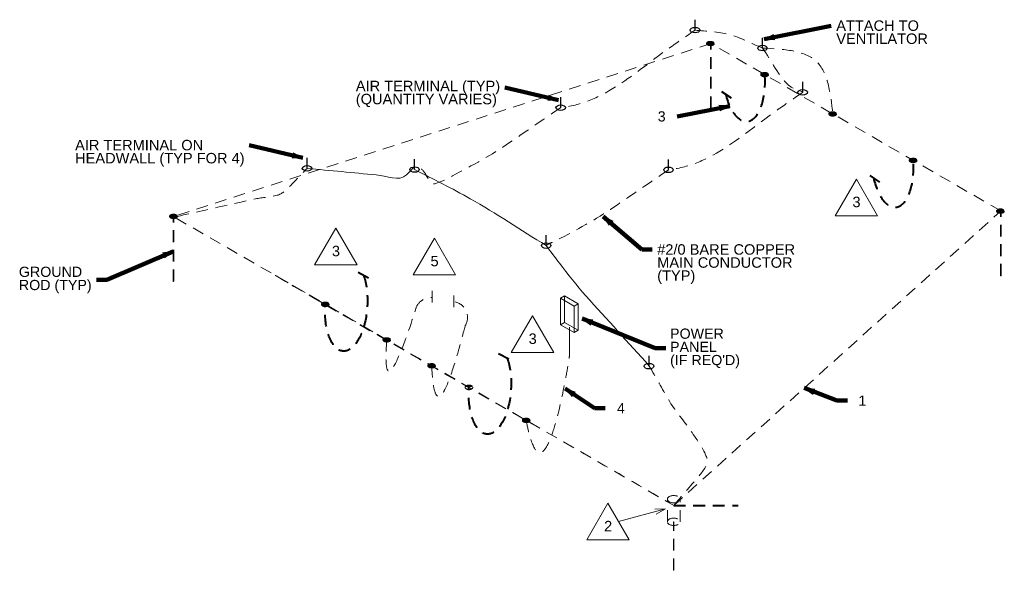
# Model space of a CAD drawing. Header units: inches. Extents: x -2066 to 3484, y -1008 to 3502.
# Tile 3 of 11: x 105 to 1033, y -1008 to -489. Entities that reach past the tile are written whole.
import ezdxf
from ezdxf.enums import TextEntityAlignment as Align

# ---------------------------------------------------------------- set-up
doc = ezdxf.new("R2010")
doc.units = ezdxf.units.IN
doc.header["$LTSCALE"] = 25
doc.header["$MEASUREMENT"] = 0
doc.linetypes.add('DGN Style 2', pattern=[0.737877, 0.442726, -0.295151])
for name, color, linetype, lineweight in [('E-DETL-GRPH', 7, 'Continuous', 0), ('E-DETL-TEXT', 3, 'Continuous', 0), ('E-GRND-CIRC', 4, 'Continuous', 40), ('Object', 7, 'Continuous', 30), ('SC Text', 7, 'Continuous', 0), ('SE Terminal', 7, 'Continuous', 0)]:
    doc.layers.add(name, color=color, linetype=linetype, lineweight=lineweight)
doc.styles.add('Notes', font='arial.ttf', dxfattribs={"height": 0.098425})
doc.styles.add('Notes_0', font='arial.ttf')
doc.styles.add('TEXT', font='romans.shx', dxfattribs={"width": 0.8})
doc.styles.add('Title Block - General', font='arial.ttf', dxfattribs={"height": 0.12})
doc.dimstyles.new('EAST', dxfattribs={"dimtxt": 9.8425, "dimasz": 9.8425, "dimexe": 4.92125, "dimexo": 4.92125, "dimgap": 4.92125, "dimtad": 1, "dimdec": 0, "dimzin": 11, "dimdsep": 46, "dimlunit": 3, "dimtxsty": 'Notes_0', "dimblk": 'TerminatorOpen_0.5', "dimcen": 0.09, "dimclrd": 1, "dimadec": 4, "dimazin": 3, "dimtfac": 1, "dimtdec": 0, "dimtofl": 0, "dimtmove": 0, "dimatfit": 1, "dimldrblk": 'TerminatorOpen_0.5', "dimfxl": 1, "dimfrac": 2, "dimtolj": 1, "dimtzin": 11, "dimlwd": 30, "dimarcsym": 0})

# ---------------------------------------------------------------- blocks, each defined once
blk = doc.blocks.new('TerminatorOpen_0.5')
at = {"color": 0, "linetype": 'ByBlock', "lineweight": -2}
for q in [(-1, 0.25), (-1, 0), (-1, -0.25)]:
    blk.add_line((0, 0), q, dxfattribs=at)
blk = doc.blocks.new('revsym_2')
at = {"color": 0, "lineweight": -2}
blk.add_line((0.00496, 0), (-0.00496, 0), dxfattribs=at)
blk.add_3dface([(0, 0.00859), (-0.00496, 0), (0.00496, 0)], dxfattribs=at)
at = {"color": 0, "lineweight": -2, "style": 'TEXT', "width": 0.8}
blk.add_attdef('REVNO', text='', height=0.00298, dxfattribs=at).set_placement((0, 0.00264), align=Align.MIDDLE_CENTER)
blk = doc.blocks.new('From Cone')
at = {"layer": 'E-DETL-GRPH', "color": 7, "linetype": 'DGN Style 2', "lineweight": 13}
for p, q in [((-0.25, -30.45), (-0.25, 30.45)), ((0.25, -30.45), (0.25, 30.45))]:
    blk.add_line(p, q, dxfattribs=at)
for centre in [(0, 30.45), (0, -30.45)]:
    blk.add_ellipse(centre, major_axis=(0.25, 0), ratio=0.57735, dxfattribs=at)
blk = doc.blocks.new('From Cone_1')
at = {"layer": 'E-DETL-GRPH', "color": 7, "linetype": 'DGN Style 2', "lineweight": 13}
for p, q in [((-0.25, -30.45), (-0.25, 30.45)), ((0.25, -30.45), (0.25, 30.45))]:
    blk.add_line(p, q, dxfattribs=at)
for centre in [(0, 30.45), (0, -30.45)]:
    blk.add_ellipse(centre, major_axis=(-0.25, 0), ratio=0.57735, dxfattribs=at)
blk = doc.blocks.new('From Cone_2')
at = {"layer": 'E-DETL-GRPH', "color": 7, "linetype": 'DGN Style 2', "lineweight": 13}
for p, q in [((-0.25, -30.45), (-0.25, 30.45)), ((0.25, -30.45), (0.25, 30.45))]:
    blk.add_line(p, q, dxfattribs=at)
for centre in [(0, 30.45), (0, -30.45)]:
    blk.add_ellipse(centre, major_axis=(0.25, 0), ratio=0.57735, dxfattribs=at)
blk = doc.blocks.new('From Cone_3')
at = {"layer": 'E-DETL-GRPH', "color": 7, "linetype": 'DGN Style 2', "lineweight": 13}
for p, q in [((-6, -10.64), (-6, 10.64)), ((6, -10.64), (6, 10.64))]:
    blk.add_line(p, q, dxfattribs=at)
for centre in [(0, 10.64), (0, -10.64)]:
    blk.add_ellipse(centre, major_axis=(-6, 0), ratio=0.57735, dxfattribs=at)
blk = doc.blocks.new('From Cone_4')
at = {"layer": 'E-DETL-GRPH', "color": 7, "linetype": 'DGN Style 2', "lineweight": 13}
for p, q in [((-0.25, -22.76), (-0.25, 22.76)), ((0.25, -22.76), (0.25, 22.76))]:
    blk.add_line(p, q, dxfattribs=at)
for centre in [(0, 22.76), (0, -22.76)]:
    blk.add_ellipse(centre, major_axis=(-0.25, 0), ratio=0.57735, dxfattribs=at)
blk = doc.blocks.new('From Solid')
at = {"layer": 'E-DETL-GRPH', "color": 7, "linetype": 'Continuous', "lineweight": 13}
for p, q in [((-8.27, 15.07), (-8.27, -9.89)), ((-4.49, 17.25), (-4.49, -7.71)), ((8.27, 9.89), (8.27, -15.07)), ((4.49, 7.71), (4.49, -17.25))]:
    blk.add_line(p, q, dxfattribs=at)
for points in [[(-4.49, 17.25), (8.27, 9.89), (4.49, 7.71), (-8.27, 15.07)], [(-4.49, -7.71), (8.27, -15.07), (4.49, -17.25), (-8.27, -9.89)]]:
    blk.add_3dface(points, dxfattribs=at)

msp = doc.modelspace()

# ---------------------------------------------------------------- linework, layer by layer
at = {"layer": 'E-DETL-GRPH', "color": 7, "linetype": 'DGN Style 2', "lineweight": 13}
for p, q in [((753.8, -510.17), (758.09, -510.18)), ((754.19, -510.02), (757.7, -510.03)), ((754.75, -509.88), (757.14, -509.88)), ((752.3, -511.9), (759.58, -511.92)), ((752.31, -511.76), (759.58, -511.77)), ((752.32, -512.05), (759.57, -512.06)), ((752.33, -511.61), (759.55, -511.63)), ((752.35, -512.19), (759.54, -512.21)), ((752.37, -511.47), (759.52, -511.48)), ((752.4, -512.34), (759.49, -512.35)), ((752.43, -511.32), (759.46, -511.34)), ((752.46, -512.48), (759.42, -512.5)), ((752.5, -511.18), (759.38, -511.19)), ((752.55, -512.63), (759.34, -512.64)), ((752.6, -511.03), (759.29, -511.05)), ((752.66, -512.77), (759.23, -512.79)), ((752.72, -510.89), (759.17, -510.9)), ((752.79, -512.92), (759.1, -512.93)), ((752.86, -510.74), (759.02, -510.76)), ((752.95, -513.06), (758.94, -513.07)), ((753.03, -510.6), (758.85, -510.61)), ((753.13, -513.21), (758.75, -513.22)), ((753.24, -510.46), (758.64, -510.47)), ((753.36, -513.35), (758.53, -513.36)), ((753.49, -510.31), (758.4, -510.32)), ((753.64, -513.5), (758.25, -513.51)), ((753.98, -513.64), (757.91, -513.65)), ((754.44, -513.79), (757.45, -513.8)), ((755.21, -513.94), (756.68, -513.94)), ((803.39, -541.03), (810.66, -541.04)), ((803.39, -541.17), (810.67, -541.19)), ((803.4, -541.32), (810.65, -541.33)), ((803.42, -540.88), (810.64, -540.9)), ((803.43, -541.46), (810.62, -541.48)), ((803.45, -540.74), (810.6, -540.75)), ((803.48, -541.61), (810.57, -541.62)), ((803.51, -540.59), (810.54, -540.61)), ((803.55, -541.75), (810.51, -541.77)), ((803.59, -540.45), (810.47, -540.46)), ((803.63, -541.9), (810.42, -541.91)), ((803.68, -540.3), (810.37, -540.32)), ((803.74, -542.04), (810.31, -542.05)), ((803.8, -540.16), (810.25, -540.17)), ((803.87, -542.19), (810.18, -542.2)), ((803.95, -540.01), (810.11, -540.03)), ((804.03, -542.33), (810.02, -542.34)), ((804.12, -539.87), (809.93, -539.88)), ((804.22, -542.48), (809.84, -542.49)), ((804.33, -539.72), (809.73, -539.74)), ((804.44, -542.62), (809.61, -542.63)), ((804.57, -539.58), (809.48, -539.59)), ((804.72, -542.77), (809.33, -542.78)), ((804.88, -539.44), (809.17, -539.44)), ((805.06, -542.91), (808.99, -542.92)), ((805.27, -539.29), (808.78, -539.3)), ((805.52, -543.06), (808.53, -543.06)), ((805.83, -539.15), (808.22, -539.15)), ((806.29, -543.21), (807.76, -543.21)), ((867.51, -578.05), (874.78, -578.06)), ((867.51, -578.19), (874.79, -578.21)), ((867.52, -578.34), (874.77, -578.35)), ((867.54, -577.9), (874.76, -577.92)), ((867.55, -578.48), (874.74, -578.5)), ((867.57, -577.76), (874.72, -577.77)), ((867.6, -578.63), (874.69, -578.64)), ((867.63, -577.61), (874.66, -577.63)), ((867.67, -578.77), (874.63, -578.79)), ((867.71, -577.47), (874.59, -577.48)), ((867.75, -578.92), (874.54, -578.93)), ((867.8, -577.32), (874.49, -577.34)), ((867.86, -579.06), (874.43, -579.07)), ((867.92, -577.18), (874.37, -577.19)), ((867.99, -579.21), (874.3, -579.22)), ((868.07, -577.03), (874.23, -577.05)), ((868.15, -579.35), (874.14, -579.36)), ((868.24, -576.89), (874.06, -576.9)), ((868.34, -579.5), (873.96, -579.51)), ((868.45, -576.74), (873.85, -576.76)), ((868.56, -579.64), (873.73, -579.65)), ((868.69, -576.6), (873.6, -576.61)), ((868.84, -579.79), (873.46, -579.8)), ((869, -576.46), (873.29, -576.46)), ((869.18, -579.93), (873.11, -579.94)), ((869.39, -576.31), (872.9, -576.32)), ((869.64, -580.08), (872.65, -580.08)), ((869.95, -576.17), (872.34, -576.17)), ((870.41, -580.22), (871.88, -580.23)), ((943.36, -621.51), (950.51, -621.53)), ((943.42, -621.37), (950.45, -621.38)), ((943.49, -621.22), (950.37, -621.24)), ((943.59, -621.08), (950.28, -621.09)), ((943.71, -620.93), (950.16, -620.95)), ((943.85, -620.79), (950.01, -620.8)), ((944.03, -620.64), (949.84, -620.66)), ((944.23, -620.5), (949.64, -620.51)), ((944.48, -620.36), (949.39, -620.37)), ((944.79, -620.21), (949.08, -620.22)), ((945.18, -620.07), (948.69, -620.07)), ((945.74, -619.92), (948.13, -619.93)), ((943.3, -621.8), (950.57, -621.82)), ((943.3, -621.95), (950.57, -621.96)), ((943.31, -622.09), (950.56, -622.11)), ((943.32, -621.66), (950.55, -621.67)), ((943.34, -622.24), (950.53, -622.25)), ((943.39, -622.38), (950.48, -622.4)), ((943.45, -622.53), (950.41, -622.54)), ((943.54, -622.67), (950.33, -622.69)), ((943.65, -622.82), (950.22, -622.83)), ((943.78, -622.96), (950.09, -622.97)), ((943.94, -623.11), (949.93, -623.12)), ((944.13, -623.25), (949.74, -623.26)), ((944.35, -623.4), (949.52, -623.41)), ((944.63, -623.54), (949.24, -623.55)), ((944.97, -623.69), (948.9, -623.7)), ((945.43, -623.83), (948.44, -623.84)), ((946.2, -623.98), (947.67, -623.98)), ((1027.42, -667.92), (1030.93, -667.93)), ((1027.98, -667.78), (1030.37, -667.78)), ((246.42, -674.78), (253.7, -674.8)), ((246.43, -674.64), (253.69, -674.65)), ((246.44, -674.93), (253.69, -674.94)), ((246.45, -674.49), (253.67, -674.51)), ((246.47, -675.07), (253.66, -675.09)), ((246.49, -674.35), (253.63, -674.36)), ((246.51, -675.22), (253.61, -675.23)), ((246.55, -674.2), (253.58, -674.22)), ((246.58, -675.36), (253.54, -675.38)), ((246.62, -674.06), (253.5, -674.07)), ((246.67, -675.51), (253.45, -675.52)), ((246.72, -673.92), (253.4, -673.93)), ((246.78, -675.65), (253.35, -675.67)), ((246.84, -673.77), (253.28, -673.78)), ((246.91, -675.8), (253.22, -675.81)), ((246.98, -673.63), (253.14, -673.64)), ((247.06, -675.94), (253.06, -675.96)), ((247.15, -673.48), (252.97, -673.49)), ((247.25, -676.09), (252.87, -676.1)), ((247.36, -673.34), (252.76, -673.35)), ((247.48, -676.23), (252.64, -676.25)), ((247.61, -673.19), (252.51, -673.2)), ((247.75, -676.38), (252.37, -676.39)), ((247.91, -673.05), (252.21, -673.06)), ((248.1, -676.53), (252.03, -676.53)), ((248.31, -672.9), (251.82, -672.91)), ((248.56, -676.67), (251.57, -676.68)), ((248.87, -672.76), (251.25, -672.77)), ((249.32, -676.82), (250.8, -676.82)), ((1025.54, -669.65), (1032.81, -669.67)), ((1025.54, -669.8), (1032.82, -669.81)), ((1025.55, -669.94), (1032.8, -669.96)), ((1025.57, -669.51), (1032.79, -669.52)), ((1025.58, -670.09), (1032.77, -670.1)), ((1025.61, -669.36), (1032.75, -669.38)), ((1025.63, -670.23), (1032.72, -670.25)), ((1025.66, -669.22), (1032.69, -669.23)), ((1025.7, -670.38), (1032.66, -670.39)), ((1025.74, -669.08), (1032.62, -669.09)), ((1025.78, -670.52), (1032.57, -670.54)), ((1025.84, -668.93), (1032.52, -668.94)), ((1025.89, -670.67), (1032.46, -670.68)), ((1025.95, -668.79), (1032.4, -668.8)), ((1026.02, -670.81), (1032.33, -670.83)), ((1026.1, -668.64), (1032.26, -668.65)), ((1026.18, -670.96), (1032.18, -670.97)), ((1026.27, -668.5), (1032.09, -668.51)), ((1026.37, -671.1), (1031.99, -671.12)), ((1026.48, -668.35), (1031.88, -668.36)), ((1026.6, -671.25), (1031.76, -671.26)), ((1026.73, -668.21), (1031.63, -668.22)), ((1026.87, -671.4), (1031.49, -671.41)), ((1027.03, -668.06), (1031.33, -668.07)), ((1027.21, -671.54), (1031.14, -671.55)), ((1027.67, -671.69), (1030.68, -671.69)), ((1028.44, -671.83), (1029.92, -671.84)), ((389.43, -757.58), (396.71, -757.59)), ((389.44, -757.43), (396.7, -757.45)), ((389.45, -757.72), (396.7, -757.74)), ((389.46, -757.29), (396.68, -757.3)), ((389.48, -757.87), (396.67, -757.88)), ((389.5, -757.14), (396.64, -757.16)), ((389.52, -758.01), (396.62, -758.03)), ((389.56, -757), (396.59, -757.01)), ((389.59, -758.16), (396.55, -758.17)), ((389.63, -756.85), (396.51, -756.87)), ((389.68, -758.3), (396.46, -758.31)), ((389.73, -756.71), (396.41, -756.72)), ((389.79, -758.45), (396.36, -758.46)), ((389.85, -756.56), (396.29, -756.58)), ((389.92, -758.59), (396.23, -758.6)), ((389.99, -756.42), (396.15, -756.43)), ((390.07, -758.74), (396.07, -758.75)), ((390.16, -756.27), (395.98, -756.29)), ((390.26, -758.88), (395.88, -758.89)), ((390.37, -756.13), (395.77, -756.14)), ((390.49, -759.03), (395.65, -759.04)), ((390.62, -755.98), (395.52, -755.99)), ((390.76, -759.17), (395.38, -759.18)), ((390.92, -755.84), (395.22, -755.85)), ((391.11, -759.32), (395.03, -759.33)), ((391.32, -755.7), (394.83, -755.7)), ((391.57, -759.46), (394.58, -759.47)), ((391.88, -755.55), (394.26, -755.56)), ((392.33, -759.61), (393.81, -759.61)), ((447.38, -791.03), (454.66, -791.05)), ((447.39, -790.89), (454.66, -790.9)), ((447.4, -791.18), (454.65, -791.19)), ((447.41, -790.74), (454.63, -790.76)), ((447.43, -791.32), (454.62, -791.34)), ((447.45, -790.6), (454.6, -790.61)), ((447.48, -791.47), (454.57, -791.48)), ((447.51, -790.45), (454.54, -790.47)), ((447.54, -791.61), (454.5, -791.63)), ((447.58, -790.31), (454.46, -790.32)), ((447.63, -791.76), (454.42, -791.77)), ((447.68, -790.17), (454.37, -790.18)), ((447.74, -791.9), (454.31, -791.92)), ((447.8, -790.02), (454.25, -790.03)), ((447.87, -792.05), (454.18, -792.06)), ((447.94, -789.88), (454.1, -789.89)), ((448.03, -792.19), (454.02, -792.21)), ((448.11, -789.73), (453.93, -789.74)), ((448.21, -792.34), (453.83, -792.35)), ((448.32, -789.59), (453.72, -789.6)), ((448.44, -792.48), (453.61, -792.5)), ((448.57, -789.44), (453.48, -789.45)), ((448.72, -792.63), (453.33, -792.64)), ((448.88, -789.3), (453.17, -789.31)), ((449.06, -792.78), (452.99, -792.78)), ((449.27, -789.15), (452.78, -789.16)), ((449.52, -792.92), (452.53, -792.93)), ((449.83, -789.01), (452.22, -789.02)), ((450.29, -793.07), (451.76, -793.07)), ((489.68, -815.31), (496.95, -815.32)), ((489.68, -815.45), (496.95, -815.47)), ((489.69, -815.6), (496.94, -815.61)), ((489.7, -815.16), (496.93, -815.18)), ((489.72, -815.74), (496.91, -815.76)), ((489.74, -815.02), (496.89, -815.03)), ((489.77, -815.89), (496.86, -815.9)), ((489.8, -814.87), (496.83, -814.89)), ((489.84, -816.03), (496.8, -816.05)), ((489.88, -814.73), (496.76, -814.74)), ((489.92, -816.18), (496.71, -816.19)), ((489.97, -814.58), (496.66, -814.6)), ((490.03, -816.32), (496.6, -816.34)), ((490.09, -814.44), (496.54, -814.45)), ((490.24, -814.29), (496.4, -814.31)), ((490.41, -814.15), (496.22, -814.16)), ((490.61, -814.01), (496.02, -814.02)), ((490.86, -813.86), (495.77, -813.87)), ((491.17, -813.72), (495.46, -813.73)), ((491.56, -813.57), (495.07, -813.58)), ((492.12, -813.43), (494.51, -813.43)), ((490.16, -816.47), (496.47, -816.48)), ((490.32, -816.61), (496.31, -816.62)), ((490.51, -816.76), (496.12, -816.77)), ((490.73, -816.9), (495.9, -816.91)), ((491.01, -817.05), (495.62, -817.06)), ((491.35, -817.19), (495.28, -817.2)), ((491.81, -817.34), (494.82, -817.35)), ((492.58, -817.49), (494.05, -817.49)), ((525.13, -834.88), (531.81, -834.89)), ((525.25, -834.74), (531.69, -834.75)), ((525.39, -834.59), (531.55, -834.6)), ((525.56, -834.45), (531.38, -834.46)), ((525.77, -834.3), (531.17, -834.31)), ((526.02, -834.16), (530.92, -834.17)), ((526.32, -834.01), (530.62, -834.02)), ((526.72, -833.87), (530.23, -833.88)), ((527.28, -833.73), (529.66, -833.73)), ((525.03, -835.02), (531.91, -835.04)), ((578.75, -866.73), (586.02, -866.75)), ((578.75, -866.88), (586.02, -866.89)), ((578.76, -867.02), (586.01, -867.04)), ((578.77, -866.59), (586, -866.6)), ((578.79, -867.17), (585.98, -867.18)), ((578.81, -866.44), (585.96, -866.46)), ((578.84, -867.31), (585.93, -867.33)), ((578.87, -866.3), (585.9, -866.31)), ((578.9, -867.46), (585.86, -867.47)), ((578.94, -866.15), (585.82, -866.17)), ((578.99, -867.6), (585.78, -867.61)), ((579.04, -866.01), (585.73, -866.02)), ((579.1, -867.75), (585.67, -867.76)), ((579.16, -865.86), (585.61, -865.88)), ((579.23, -867.89), (585.54, -867.9)), ((579.3, -865.72), (585.46, -865.73)), ((579.39, -868.04), (585.38, -868.05)), ((579.48, -865.57), (585.29, -865.59)), ((579.58, -868.18), (585.19, -868.19)), ((579.68, -865.43), (585.09, -865.44)), ((579.8, -868.33), (584.97, -868.34)), ((579.93, -865.28), (584.84, -865.29)), ((580.08, -868.47), (584.69, -868.48)), ((580.24, -865.14), (584.53, -865.15)), ((580.42, -868.62), (584.35, -868.63)), ((580.63, -865), (584.14, -865)), ((580.88, -868.76), (583.89, -868.77)), ((581.19, -864.85), (583.58, -864.86)), ((581.65, -868.91), (583.12, -868.91))]:
    msp.add_line(p, q, dxfattribs=at)
at = {"layer": 'E-DETL-GRPH', "color": 7, "linetype": 'Continuous', "lineweight": 13}
msp.add_line((623.26, -779.25), (623.26, -805.43), dxfattribs=at)
at = {"layer": 'E-DETL-GRPH', "color": 7, "linetype": 'DGN Style 2', "lineweight": 13, "flags": 128}
for points in [[(756.36, -511.89), (249.98, -674.93), (443.69, -786.77)], [(1029.59, -669.64), (756.36, -511.89)], [(721.34, -947.07), (1029.59, -669.64)], [(345.96, -730.34), (346.67, -730.76), (617.6, -887.18), (721.34, -947.07)]]:
    msp.add_lwpolyline(points, dxfattribs=at)
at = {"layer": 'E-DETL-GRPH', "color": 7, "linetype": 'DGN Style 2', "lineweight": 13}
for centre in [(755.94, -511.87), (807.03, -541.14), (871.15, -578.16), (946.93, -621.92), (1029.18, -669.77), (250.06, -674.76), (393.07, -757.55), (451.02, -791), (493.32, -815.42), (528.47, -835.72), (582.38, -866.85)]:
    msp.add_ellipse(centre, major_axis=(3.64, -0.01), ratio=0.579438, dxfattribs=at)
for points, knots in [([(741.41, -499.28), (733.75, -504.61), (726.09, -509.95), (718.44, -515.29), (687.85, -536.61), (658.36, -565.23), (621.56, -571.22), (619.35, -571.58), (617.14, -571.94), (614.92, -572.3)], [0, 0, 0, 0, 0.191, 0.191, 0.191, 0.954112, 0.954112, 0.954112, 1, 1, 1, 1]), ([(805.05, -516.22), (794.56, -511.95), (784.44, -506.26), (773.58, -503.4), (763.21, -500.68), (752.13, -500.65), (741.41, -499.28)], [0, 0, 0, 0, 0.511571, 0.511571, 0.511571, 1, 1, 1, 1]), ([(805.05, -516.22), (813.58, -528.13), (819.77, -542.82), (830.63, -551.96), (833.99, -554.79), (838.8, -555.89), (842.88, -557.86)], [0, 0, 0, 0, 0.76382, 0.76382, 0.76382, 1, 1, 1, 1]), ([(842.88, -557.86), (835.22, -563.2), (827.56, -568.54), (819.91, -573.87), (789.32, -595.2), (759.83, -623.81), (723.03, -629.8), (720.82, -630.17), (718.61, -630.53), (716.39, -630.89)], [0, 0, 0, 0, 0.191, 0.191, 0.191, 0.954112, 0.954112, 0.954112, 1, 1, 1, 1]), ([(614.92, -572.3), (597.8, -584), (580.68, -595.7), (563.56, -607.4), (546.42, -619.11), (527.84, -628.31), (509.63, -638.53), (505.44, -640.89), (500.59, -642.71), (496.35, -643.95), (490.03, -645.79), (487.24, -627.62), (480.41, -629.67), (479.33, -630), (478.24, -630.32), (477.16, -630.65)], [0, 0, 0, 0, 0.38024, 0.38024, 0.38024, 0.76078, 0.76078, 0.76078, 0.848466, 0.848466, 0.848466, 0.979235, 0.979235, 0.979235, 1, 1, 1, 1]), ([(253.7, -674.77), (269.36, -671.22), (285.01, -667.68), (300.67, -664.14), (309.5, -662.14), (318.34, -660.25), (327.18, -658.32), (333.96, -656.84), (340.95, -656.75), (347.72, -654.88), (352.37, -653.6), (356.12, -650.08), (359.43, -646.65), (364.93, -640.94), (370.43, -635.24), (375.92, -629.53)], [0, 0, 0, 0, 0.358826, 0.358826, 0.358826, 0.56106, 0.56106, 0.56106, 0.716195, 0.716195, 0.716195, 0.822893, 0.822893, 0.822893, 1, 1, 1, 1]), ([(716.39, -630.89), (699.27, -642.59), (682.15, -654.29), (665.03, -665.99), (647.89, -677.7), (629.66, -687.76), (611.1, -697.12), (609.46, -697.95), (607.8, -698.72), (606.13, -699.49), (605.27, -699.9), (604.3, -700.11), (603.51, -700.65), (602.74, -701.19), (601.96, -701.72), (601.19, -702.26)], [0, 0, 0, 0, 0.458543, 0.458543, 0.458543, 0.917448, 0.917448, 0.917448, 0.958065, 0.958065, 0.958065, 0.979196, 0.979196, 0.979196, 1, 1, 1, 1]), ([(721.34, -947.07), (728.99, -938.13), (736.63, -929.19), (744.27, -920.25), (748.47, -915.35), (754.44, -908.44), (752.69, -902.82), (749.78, -893.45), (742.44, -884.09), (736.23, -875.05), (729.76, -865.62), (722.15, -857.45), (716.6, -847.7), (710.52, -837.03), (704.45, -826.36), (698.37, -815.7)], [0, 0, 0, 0, 0.224138, 0.224138, 0.224138, 0.347132, 0.347132, 0.347132, 0.552176, 0.552176, 0.552176, 0.76603, 0.76603, 0.76603, 1, 1, 1, 1])]:
    msp.add_open_spline(points, degree=3, knots=knots, dxfattribs=at)
at = {"layer": 'E-DETL-GRPH', "color": 7, "linetype": 'Continuous', "lineweight": 13}
for points, knots in [([(477.22, -627.83), (474.65, -630.43), (472.09, -633.03), (469.52, -635.63), (462.88, -642.38), (450.55, -636.55), (441.13, -635.66), (419.39, -633.62), (397.66, -631.57), (375.92, -629.53)], [0, 0, 0, 0, 0.104527, 0.104527, 0.104527, 0.375382, 0.375382, 0.375382, 1, 1, 1, 1]), ([(477.16, -630.65), (494.66, -639.8), (512.5, -648.34), (529.65, -658.1), (553.99, -671.95), (577.34, -687.54), (601.19, -702.26)], [0, 0, 0, 0, 0.413327, 0.413327, 0.413327, 1, 1, 1, 1]), ([(601.19, -702.26), (605.38, -707.81), (609.58, -713.36), (613.77, -718.92), (621.72, -729.44), (629.79, -739.91), (638.64, -749.69), (658.55, -771.69), (678.46, -793.69), (698.37, -815.7)], [0, 0, 0, 0, 0.139676, 0.139676, 0.139676, 0.404396, 0.404396, 0.404396, 1, 1, 1, 1])]:
    msp.add_open_spline(points, degree=3, knots=knots, dxfattribs=at)
at = {"layer": 'E-DETL-TEXT'}
msp.add_line((713.54, -950.28), (669.4, -962.21), dxfattribs=at)
at = {"layer": 'E-DETL-TEXT', "flags": 128}
msp.add_lwpolyline([(703.4, -950.47), (713.54, -950.28), (704.68, -955.22)], dxfattribs=at)
at = {"layer": 'E-GRND-CIRC', "linetype": 'DGN Style 2'}
for p, q in [((775.94, -563.39), (765.28, -556.47)), ((915.65, -642.4), (905, -635.47)), ((424.18, -727.25), (437.26, -734.36)), ((556.32, -803.77), (569.4, -810.88)), ((721.34, -947.07), (782.13, -947.07))]:
    msp.add_line(p, q, dxfattribs=at)
at = {"layer": 'E-GRND-CIRC', "color": 7, "linetype": 'DGN Style 2', "lineweight": 0}
for p, q in [((493.83, -744.81), (493.83, -759.8)), ((514.32, -749.3), (514.32, -764.3))]:
    msp.add_line(p, q, dxfattribs=at)
at = {"layer": 'E-GRND-CIRC', "color": 7, "linetype": 'DGN Style 2', "lineweight": 0, "extrusion": (0, 0, -1)}
msp.add_arc((-492.7, -766.16), 14.99, 18.68686, 91.19308, dxfattribs=at)
at = {"layer": 'E-GRND-CIRC', "color": 7, "linetype": 'DGN Style 2', "lineweight": 0}
msp.add_arc((512.07, -769.91), 14.99, 329.40997, 77.23768, dxfattribs=at)
at = {"layer": 'E-GRND-CIRC', "linetype": 'DGN Style 2'}
for centre, start_param in [((787.43, -542.61), 5.087629), ((927.34, -623.39), 5.040034)]:
    msp.add_ellipse(centre, major_axis=(2.99, -42.8), ratio=0.461546, start_param=start_param, end_param=7.853982, dxfattribs=at)
at = {"layer": 'E-GRND-CIRC', "linetype": 'DGN Style 2', "extrusion": (0, 0, -1)}
for centre in [(412.82, -758.92), (548.22, -837.1)]:
    msp.add_ellipse(centre, major_axis=(-2.99, -42.8), ratio=0.461546, start_param=3.964285, end_param=7.853982, dxfattribs=at)
at = {"layer": 'E-GRND-CIRC', "color": 7, "linetype": 'DGN Style 2', "lineweight": 0}
for points in [[(805.05, -516.22), (855.66, -528.63), (871.31, -578.25)], [(345.96, -730.34), (346.67, -730.76), (617.6, -887.18), (721.34, -947.07)]]:
    msp.add_spline(points, degree=3, dxfattribs=at)
for points in [[(451.02, -791), (445.93, -856.81), (467.07, -797.16), (478.5, -761.35)], [(582.38, -866.85), (600.04, -961.16), (623.26, -805.43), (623.26, -805.43)]]:
    msp.add_open_spline(points, degree=3, dxfattribs=at)
msp.add_open_spline([(493.35, -815.44), (496.3, -883.38), (517.17, -806.63), (525.4, -775.99), (526.12, -773.19)], degree=3, knots=[0, 0, 0, 0, 0.894879, 1, 1, 1, 1], dxfattribs=at)
at = {"layer": 'Object', "color": 4, "linetype": 'Continuous', "lineweight": 30}
for centre in [(741.41, -499.28), (805.05, -516.22), (842.88, -557.86), (614.92, -572.3), (375.92, -629.53), (477.16, -630.65), (716.39, -630.89), (601.19, -702.26), (698.09, -815.86)]:
    msp.add_ellipse(centre, major_axis=(-4.5, 0), ratio=0.57735, dxfattribs=at)
at = {"layer": 'SE Terminal', "color": 4, "linetype": 'Continuous', "lineweight": 30}
for p, q in [((741.41, -499.28), (741.41, -489.48)), ((805.05, -516.22), (805.05, -506.42)), ((842.88, -557.86), (842.88, -548.06)), ((614.92, -572.3), (614.92, -562.5)), ((375.92, -629.53), (375.92, -619.73)), ((477.16, -630.65), (477.16, -620.85)), ((716.39, -630.89), (716.39, -621.09)), ((601.19, -702.26), (601.19, -692.46)), ((698.09, -815.86), (698.09, -806.06))]:
    msp.add_line(p, q, dxfattribs=at)

# ---------------------------------------------------------------- block references
at = {"layer": 'E-DETL-GRPH', "color": 7, "linetype": 'DGN Style 2', "lineweight": 13}
for name, p in [('From Cone', (756.36, -542.34)), ('From Cone_2', (249.98, -705.38)), ('From Cone_1', (1029.59, -700.09)), ('From Cone_3', (721.34, -951.8)), ('From Cone_4', (721.34, -985.21))]:
    msp.add_blockref(name, p, dxfattribs=at)
at = {"layer": 'E-DETL-GRPH', "color": 7, "linetype": 'Continuous', "lineweight": 13}
msp.add_blockref('From Solid', (623.03, -766.9), dxfattribs=at)
at = {"layer": 'E-DETL-TEXT', "xscale": 4031.496062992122, "yscale": 4031.496062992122, "zscale": 4031.496062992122}
for p in [(893.41, -674.21), (402.96, -720.42), (495.88, -729.92), (588.32, -803), (659.4, -979.53)]:
    msp.add_blockref('revsym_2', p, dxfattribs=at)

# ---------------------------------------------------------------- texts
at = {"layer": 'E-DETL-TEXT', "attachment_point": 1, "line_spacing_factor": 0.75, "style": 'Notes'}
for s, insert, char_height in [('ATTACH TO \\PVENTILATOR\\P', (874.5, -490.15), 9.842), ('3', (889.74, -656.24), 9.84), ('3', (399.29, -702.45), 9.84), ('5', (492.21, -711.95), 9.84), ('3', (584.65, -785.03), 9.84), ('2', (655.73, -961.56), 9.84)]:
    msp.add_mtext(s, dxfattribs=dict(at, insert=insert, char_height=char_height))
at = {"layer": 'E-DETL-TEXT', "linetype": 'DGN Style 2', "insert": (421.84, -546.98), "char_height": 9.8425, "width": 201.8141, "attachment_point": 1, "line_spacing_factor": 0.75, "style": 'Notes'}
msp.add_mtext('AIR TERMINAL (TYP) (QUANTITY VARIES)', dxfattribs=at)
at = {"layer": 'E-DETL-TEXT', "linetype": 'Continuous', "insert": (157.34, -602.69), "char_height": 9.8425, "width": 181.6825, "attachment_point": 1, "line_spacing_factor": 0.75, "style": 'Notes'}
msp.add_mtext('AIR TERMINAL ON HEADWALL (TYP FOR 4)', dxfattribs=at)
at = {"layer": 'E-DETL-TEXT', "insert": (705.79, -700.98), "char_height": 9.8425, "width": 157.2547, "attachment_point": 1, "line_spacing_factor": 0.75, "style": 'Notes'}
msp.add_mtext('#2/0 BARE COPPER\\PMAIN CONDUCTOR \\P(TYP)\\P', dxfattribs=at)
at = {"layer": 'SC Text', "color": 7, "linetype": 'Continuous', "lineweight": 0, "insert": (706.27, -575.76), "char_height": 9.6, "attachment_point": 1, "line_spacing_factor": 0.6, "style": 'Title Block - General'}
msp.add_mtext('3', dxfattribs=at)
at = {"layer": 'SC Text', "color": 7, "linetype": 'DGN Style 2', "lineweight": 0, "char_height": 9.6, "attachment_point": 1, "style": 'Title Block - General'}
for s, insert, line_spacing_factor in [('GROUND\\PROD (TYP)', (104.39, -722.16), 0.776524), ("POWER\\PPANEL\\P(IF REQ'D)", (717.92, -780.42), 0.776524), ('1', (895.35, -843.49), 0.6), ('4', (667.87, -850.68), 0.6)]:
    msp.add_mtext(s, dxfattribs=dict(at, insert=insert, line_spacing_factor=line_spacing_factor))

# ---------------------------------------------------------------- leaders
at = {"layer": 'E-DETL-TEXT', "annotation_type": 0, "has_hookline": 1}
for points, hookline_direction, text_width in [([(806.61, -507.72), (869.56, -495.24)], 0, 86.1), ([(612.75, -565.39), (562.27, -553.43)], 1, 135.49), ([(654.82, -674.83), (691.17, -706.07), (701.01, -706.07)], 0, 129.6)]:
    msp.add_leader(points, dimstyle='EAST', override={"dimtad": 0, "dimclrd": 0, "dimlwd": 65534}, dxfattribs=dict(at, hookline_direction=hookline_direction, text_width=text_width))
at = {"layer": 'E-DETL-TEXT', "linetype": 'Continuous', "annotation_type": 0, "has_hookline": 1, "hookline_direction": 1, "text_width": 158.08}
msp.add_leader([(371.94, -619.73), (321.46, -607.78)], dimstyle='EAST', override={"dimtad": 0, "dimclrd": 0, "dimlwd": 65534}, dxfattribs=at)
at = {"layer": 'SC Text', "color": 1, "linetype": 'Continuous', "lineweight": 30, "annotation_type": 0, "has_hookline": 1}
for points, override, hookline_direction, text_width in [([(774.09, -570.9), (724.65, -580.63)], {"dimgap": -4.92125, "dimtad": 0, "dimclrd": 0, "dimlwd": 65534}, 1, 6.29), ([(249.73, -707.67), (187.22, -734.5), (177.38, -734.5)], {"dimtad": 0, "dimclrd": 0, "dimlwd": 65534}, 1, 67), ([(634.97, -770.89), (703.97, -798.98), (713.81, -798.98)], {"dimtad": 0, "dimclrd": 0, "dimlwd": 65534}, 0, 64.59), ([(618.92, -836.72), (646.8, -855.48), (656.65, -855.48)], {"dimgap": -4.92125, "dimtad": 0, "dimclrd": 0, "dimlwd": 65534}, 0, 6.64), ([(844.36, -836.35), (875.08, -848.27), (884.93, -848.27)], {"dimgap": -4.92125, "dimtad": 0, "dimclrd": 0, "dimlwd": 65534}, 0, 3.54)]:
    msp.add_leader(points, dimstyle='EAST', override=override, dxfattribs=dict(at, hookline_direction=hookline_direction, text_width=text_width))

doc.saveas('drawing.dxf')
